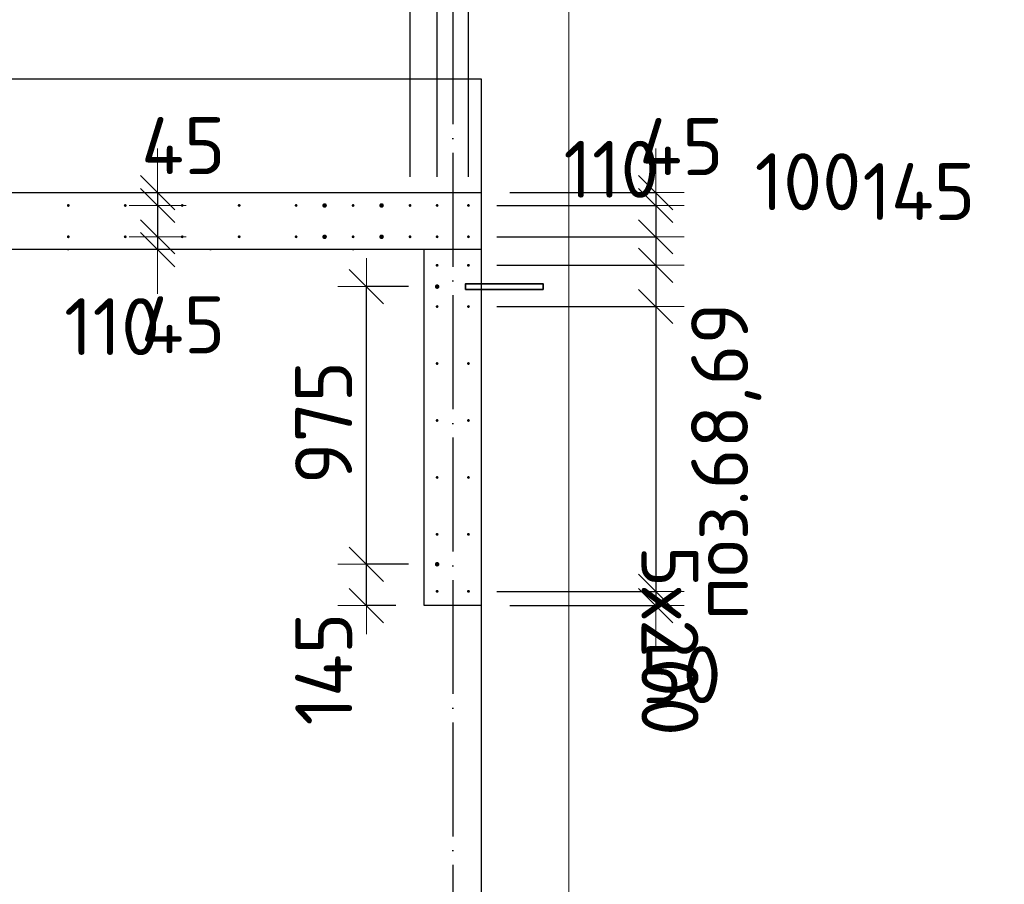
# Model space of a CAD drawing. Header units: millimetres. Extents: x 76517 to 124446, y -73423 to -21861.
# Tile 50 of 117: x 103529 to 106986, y -58329 to -55293. Entities that reach past the tile are written whole.
import ezdxf

# ---------------------------------------------------------------- set-up
doc = ezdxf.new("R2010")
doc.units = ezdxf.units.MM
doc.header["$PDMODE"] = 65
doc.linetypes.add('______11', pattern=[500, 400, -50, 0, -50])
doc.linetypes.add('______5', pattern=[1100, 800, -100, 100, -100])
for name, color, linetype, lineweight in [('Standard', 7, 'Continuous', 25), ('Арм.стержн. Выпуски', 180, 'Continuous', 35), ('Размерная линия_ общее', 7, 'Continuous', 13), ('Размерная линия_ общее_1', 7, 'Continuous', 13), ('Стена_ общее', 7, 'Continuous', 35), ('Фундамент_ общее', 7, 'Continuous', 35)]:
    doc.layers.add(name, color=color, linetype=linetype, lineweight=lineweight)
doc.layers.add('Осевая линия_ общее', color=7, linetype='______5', lineweight=13, true_color=0xa0a0a0)
doc.styles.add('ISOCPEUR', font='ISOCPEUR')
doc.dimstyles.new('DIMSTYLE_10', dxfattribs={"dimtxt": 200, "dimasz": 200, "dimexe": 0, "dimexo": 0, "dimgap": 100, "dimtad": 2, "dimdec": 0, "dimrnd": 5, "dimzin": 12, "dimdsep": 46, "dimtxsty": 'ISOCPEUR', "dimblk1": 'ALL_ML_STRICH', "dimblk2": 'ALL_ML_STRICH', "dimsah": 1, "dimcen": 0, "dimclrd": 7, "dimclre": 256, "dimclrt": 7, "dimadec": 0, "dimazin": 0, "dimtfac": 1, "dimtdec": 0, "dimtix": 1, "dimtmove": 2, "dimatfit": 3, "dimfxl": 0, "dimtvp": 1.2, "dimtzin": 0, "dimlwd": 0, "dimlwe": -3, "dimarcsym": 0})
doc.dimstyles.new('DIMSTYLE_16', dxfattribs={"dimtxt": 200, "dimasz": 200, "dimexe": 0, "dimexo": 0, "dimgap": 100, "dimtad": 2, "dimdec": 0, "dimrnd": 5, "dimzin": 12, "dimdsep": 46, "dimtxsty": 'ISOCPEUR', "dimblk1": 'ALL_ML_STRICH', "dimblk2": 'ALL_ML_STRICH', "dimsah": 1, "dimcen": 0, "dimclrd": 7, "dimclre": 256, "dimclrt": 7, "dimadec": 0, "dimazin": 0, "dimtfac": 1, "dimtdec": 0, "dimtix": 1, "dimtmove": 2, "dimatfit": 3, "dimfxl": 0, "dimtzin": 0, "dimlwd": 0, "dimlwe": -3, "dimarcsym": 0})
doc.dimstyles.new('DIMSTYLE_17', dxfattribs={"dimtxt": 220, "dimasz": 250, "dimexe": 0, "dimexo": 0, "dimgap": 110, "dimtad": 2, "dimdec": 0, "dimrnd": 1, "dimzin": 12, "dimdsep": 46, "dimtxsty": 'ISOCPEUR', "dimblk1": 'ALL_ML_STRICH', "dimblk2": 'ALL_ML_STRICH', "dimsah": 1, "dimcen": 0, "dimclrd": 7, "dimclre": 256, "dimclrt": 7, "dimadec": 0, "dimazin": 0, "dimtfac": 1, "dimtdec": 0, "dimtix": 1, "dimtmove": 2, "dimatfit": 3, "dimfxl": 0, "dimtzin": 0, "dimlwd": 0, "dimlwe": -3, "dimarcsym": 0})
doc.dimstyles.new('DIMSTYLE_18', dxfattribs={"dimtxt": 220, "dimasz": 250, "dimexe": 0, "dimexo": 0, "dimgap": 110, "dimtad": 2, "dimdec": 0, "dimrnd": 1, "dimzin": 12, "dimdsep": 46, "dimtxsty": 'ISOCPEUR', "dimblk1": 'ALL_ML_STRICH', "dimblk2": 'ALL_ML_STRICH', "dimsah": 1, "dimcen": 0, "dimclrd": 7, "dimclre": 256, "dimclrt": 7, "dimadec": 0, "dimazin": 0, "dimtfac": 1, "dimtdec": 0, "dimtix": 1, "dimtmove": 2, "dimatfit": 3, "dimfxl": 0, "dimtvp": 1.2, "dimtzin": 0, "dimlwd": 0, "dimlwe": -3, "dimarcsym": 0})
doc.dimstyles.new('DIMSTYLE_19', dxfattribs={"dimtxt": 220, "dimasz": 250, "dimexe": 0, "dimexo": 0, "dimgap": 110, "dimtad": 2, "dimdec": 0, "dimrnd": 1, "dimzin": 12, "dimdsep": 46, "dimtxsty": 'ISOCPEUR', "dimblk1": 'ALL_ML_STRICH', "dimblk2": 'ALL_ML_STRICH', "dimsah": 1, "dimcen": 0, "dimclrd": 7, "dimclre": 256, "dimclrt": 7, "dimadec": 0, "dimazin": 0, "dimtfac": 1, "dimtdec": 0, "dimtix": 1, "dimtmove": 2, "dimatfit": 3, "dimfxl": 0, "dimtvp": 1.2, "dimtzin": 0, "dimlwd": 0, "dimlwe": -3, "dimarcsym": 0})

# ---------------------------------------------------------------- blocks, each defined once
blk = doc.blocks.new('ALL_ML_STRICH')
at = {"color": 0, "linetype": 'ByBlock', "lineweight": -2}
for p, q in [((0, -0.5), (0, 0.5)), ((-0.3, -0.3), (0.3, 0.3)), ((-1, 0), (0.5, 0))]:
    blk.add_line(p, q, dxfattribs=at)
blk = doc.blocks.new('*D83')
at = {"layer": 'DEFPOINTS', "color": 7, "linetype": 'Continuous', "lineweight": 13, "transparency": 33554687}
for p in [(101900, -54929.9), (101900, -55945), (104900, -55945)]:
    blk.add_point(p, dxfattribs=at)
at = {"layer": 'Размерная линия_ общее', "color": 253, "linetype": 'Continuous', "lineweight": -2, "true_color": 0xa0a0a0, "transparency": 33554687}
for p, q in [((101900, -55845), (101900, -54929.9)), ((104900, -55845), (104900, -54929.9))]:
    blk.add_line(p, q, dxfattribs=at)
at = {"layer": 'Размерная линия_ общее', "color": 7, "linetype": 'Continuous', "lineweight": -2, "transparency": 33554687}
blk.add_line((101900, -54929.9), (104900, -54929.9), dxfattribs=at)
at = {"layer": 'Размерная линия_ общее', "color": 7, "linetype": 'Continuous', "lineweight": 13, "transparency": 33554687, "xscale": 250, "yscale": 250, "zscale": 250, "rotation": 180}
blk.add_blockref('ALL_ML_STRICH', (101900, -54929.9), dxfattribs=at)
at = {"layer": 'Размерная линия_ общее', "color": 7, "linetype": 'Continuous', "lineweight": 13, "transparency": 33554687, "xscale": 250, "yscale": 250, "zscale": 250}
blk.add_blockref('ALL_ML_STRICH', (104900, -54929.9), dxfattribs=at)
at = {"layer": 'Размерная линия_ общее', "color": 7, "linetype": 'Continuous', "lineweight": 13, "transparency": 33554687, "insert": (102586, -54659.9), "char_height": 220, "width": 11, "attachment_point": 1, "line_spacing_factor": 0.60241, "style": 'ISOCPEUR'}
blk.add_mtext('15х200=3000', dxfattribs=at)
blk = doc.blocks.new('*D84')
at = {"layer": 'DEFPOINTS', "color": 7, "linetype": 'Continuous', "lineweight": 13, "transparency": 33554687}
for p in [(104900, -54929.9), (104900, -55945), (104995, -55945)]:
    blk.add_point(p, dxfattribs=at)
at = {"layer": 'Размерная линия_ общее', "color": 253, "linetype": 'Continuous', "lineweight": -2, "true_color": 0xa0a0a0, "transparency": 33554687}
for p, q in [((104900, -55845), (104900, -54929.9)), ((104995, -55845), (104995, -54929.9))]:
    blk.add_line(p, q, dxfattribs=at)
at = {"layer": 'Размерная линия_ общее', "color": 7, "linetype": 'Continuous', "lineweight": -2, "transparency": 33554687}
blk.add_line((104900, -54929.9), (104995, -54929.9), dxfattribs=at)
at = {"layer": 'Размерная линия_ общее', "color": 7, "linetype": 'Continuous', "lineweight": 13, "transparency": 33554687, "xscale": 250, "yscale": 250, "zscale": 250}
blk.add_blockref('ALL_ML_STRICH', (104995, -54929.9), dxfattribs=at)
at = {"layer": 'Размерная линия_ общее', "color": 7, "linetype": 'Continuous', "lineweight": 13, "transparency": 33554687, "xscale": 250, "yscale": 250, "zscale": 250, "rotation": 180}
blk.add_blockref('ALL_ML_STRICH', (104900, -54929.9), dxfattribs=at)
at = {"layer": 'Размерная линия_ общее', "color": 7, "linetype": 'Continuous', "lineweight": 13, "transparency": 33554687, "insert": (105241.4, -54450.7), "char_height": 220, "width": 440, "attachment_point": 5, "style": 'ISOCPEUR'}
blk.add_mtext('\\A1;{95}', dxfattribs=at)
blk = doc.blocks.new('*D85')
at = {"layer": 'DEFPOINTS', "color": 7, "linetype": 'Continuous', "lineweight": 13, "transparency": 33554687}
for p in [(104995, -54929.9), (104995, -55945), (105105, -55945)]:
    blk.add_point(p, dxfattribs=at)
at = {"layer": 'Размерная линия_ общее', "color": 253, "linetype": 'Continuous', "lineweight": -2, "true_color": 0xa0a0a0, "transparency": 33554687}
for p, q in [((104995, -55845), (104995, -54929.9)), ((105105, -55845), (105105, -54929.9))]:
    blk.add_line(p, q, dxfattribs=at)
at = {"layer": 'Размерная линия_ общее', "color": 7, "linetype": 'Continuous', "lineweight": -2, "transparency": 33554687}
blk.add_line((104995, -54929.9), (105105, -54929.9), dxfattribs=at)
at = {"layer": 'Размерная линия_ общее', "color": 7, "linetype": 'Continuous', "lineweight": 13, "transparency": 33554687, "xscale": 250, "yscale": 250, "zscale": 250}
blk.add_blockref('ALL_ML_STRICH', (105105, -54929.9), dxfattribs=at)
at = {"layer": 'Размерная линия_ общее', "color": 7, "linetype": 'Continuous', "lineweight": 13, "transparency": 33554687, "xscale": 250, "yscale": 250, "zscale": 250, "rotation": 180}
blk.add_blockref('ALL_ML_STRICH', (104995, -54929.9), dxfattribs=at)
at = {"layer": 'Размерная линия_ общее', "color": 7, "linetype": 'Continuous', "lineweight": 13, "transparency": 33554687, "insert": (105480.2, -54770.2), "char_height": 220, "width": 660, "attachment_point": 5, "style": 'ISOCPEUR'}
blk.add_mtext('\\A1;{110}', dxfattribs=at)
blk = doc.blocks.new('*D86')
at = {"layer": 'DEFPOINTS', "color": 7, "linetype": 'Continuous', "lineweight": 13, "transparency": 33554687}
for p in [(104995, -57205), (104746.5, -57350), (104950, -57350)]:
    blk.add_point(p, dxfattribs=at)
at = {"layer": 'Размерная линия_ общее_1', "color": 253, "linetype": 'Continuous', "lineweight": -2, "true_color": 0xa0a0a0, "transparency": 33554687}
for p, q in [((104895, -57205), (104746.5, -57205)), ((104850, -57350), (104746.5, -57350))]:
    blk.add_line(p, q, dxfattribs=at)
at = {"layer": 'Размерная линия_ общее_1', "color": 7, "linetype": 'Continuous', "lineweight": -2, "transparency": 33554687}
blk.add_line((104746.5, -57350), (104746.5, -57205), dxfattribs=at)
at = {"layer": 'Размерная линия_ общее_1', "color": 7, "linetype": 'Continuous', "lineweight": 13, "transparency": 33554687, "xscale": 200, "yscale": 200, "zscale": 200}
for p, rotation in [((104746.5, -57205), 90), ((104746.5, -57350), 270)]:
    blk.add_blockref('ALL_ML_STRICH', p, dxfattribs=dict(at, rotation=rotation))
at = {"layer": 'Размерная линия_ общее_1', "color": 7, "linetype": 'Continuous', "lineweight": 13, "transparency": 33554687, "insert": (104596.9, -57572.9), "char_height": 200, "width": 600, "attachment_point": 5, "rotation": 90, "style": 'ISOCPEUR'}
blk.add_mtext('\\A1;{145}', dxfattribs=at)
blk = doc.blocks.new('*D87')
at = {"layer": 'DEFPOINTS', "color": 7, "linetype": 'Continuous', "lineweight": 13, "transparency": 33554687}
for p in [(104995, -56230), (104746.5, -57205), (104995, -57205)]:
    blk.add_point(p, dxfattribs=at)
at = {"layer": 'Размерная линия_ общее_1', "color": 253, "linetype": 'Continuous', "lineweight": -2, "true_color": 0xa0a0a0, "transparency": 33554687}
for p, q in [((104895, -56230), (104746.5, -56230)), ((104895, -57205), (104746.5, -57205))]:
    blk.add_line(p, q, dxfattribs=at)
at = {"layer": 'Размерная линия_ общее_1', "color": 7, "linetype": 'Continuous', "lineweight": -2, "transparency": 33554687}
blk.add_line((104746.5, -57205), (104746.5, -56230), dxfattribs=at)
at = {"layer": 'Размерная линия_ общее_1', "color": 7, "linetype": 'Continuous', "lineweight": 13, "transparency": 33554687, "xscale": 200, "yscale": 200, "zscale": 200}
for p, rotation in [((104746.5, -56230), 90), ((104746.5, -57205), 270)]:
    blk.add_blockref('ALL_ML_STRICH', p, dxfattribs=dict(at, rotation=rotation))
at = {"layer": 'Размерная линия_ общее_1', "color": 7, "linetype": 'Continuous', "lineweight": 13, "transparency": 33554687, "insert": (104596.5, -56707.5), "char_height": 200, "width": 600, "attachment_point": 5, "rotation": 90, "style": 'ISOCPEUR'}
blk.add_mtext('\\A1;{975}', dxfattribs=at)
blk = doc.blocks.new('*D345')
at = {"layer": 'DEFPOINTS', "color": 7, "linetype": 'Continuous', "lineweight": 13, "transparency": 33554687}
for p in [(105150, -55900), (105762.5, -55900), (105105, -55945)]:
    blk.add_point(p, dxfattribs=at)
at = {"layer": 'Размерная линия_ общее_1', "color": 253, "linetype": 'Continuous', "lineweight": -2, "true_color": 0xa0a0a0, "transparency": 33554687}
for p, q in [((105250, -55900), (105762.5, -55900)), ((105205, -55945), (105762.5, -55945))]:
    blk.add_line(p, q, dxfattribs=at)
at = {"layer": 'Размерная линия_ общее_1', "color": 7, "linetype": 'Continuous', "lineweight": -2, "transparency": 33554687}
blk.add_line((105762.5, -55900), (105762.5, -55945), dxfattribs=at)
at = {"layer": 'Размерная линия_ общее_1', "color": 7, "linetype": 'Continuous', "lineweight": 13, "transparency": 33554687, "xscale": 200, "yscale": 200, "zscale": 200}
for p, rotation in [((105762.5, -55945), 270), ((105762.5, -55900), 90)]:
    blk.add_blockref('ALL_ML_STRICH', p, dxfattribs=dict(at, rotation=rotation))
at = {"layer": 'Размерная линия_ общее_1', "color": 7, "linetype": 'Continuous', "lineweight": 13, "transparency": 33554687, "insert": (105852.4, -55738.4), "char_height": 200, "width": 400, "attachment_point": 5, "style": 'ISOCPEUR'}
blk.add_mtext('\\A1;{45}', dxfattribs=at)
blk = doc.blocks.new('*D346')
at = {"layer": 'DEFPOINTS', "color": 7, "linetype": 'Continuous', "lineweight": 13, "transparency": 33554687}
for p in [(105105, -55945), (105762.5, -55945), (105105, -56055)]:
    blk.add_point(p, dxfattribs=at)
at = {"layer": 'Размерная линия_ общее_1', "color": 253, "linetype": 'Continuous', "lineweight": -2, "true_color": 0xa0a0a0, "transparency": 33554687}
for p, q in [((105205, -55945), (105762.5, -55945)), ((105205, -56055), (105762.5, -56055))]:
    blk.add_line(p, q, dxfattribs=at)
at = {"layer": 'Размерная линия_ общее_1', "color": 7, "linetype": 'Continuous', "lineweight": -2, "transparency": 33554687}
blk.add_line((105762.5, -55945), (105762.5, -56055), dxfattribs=at)
at = {"layer": 'Размерная линия_ общее_1', "color": 7, "linetype": 'Continuous', "lineweight": 13, "transparency": 33554687, "xscale": 200, "yscale": 200, "zscale": 200}
for p, rotation in [((105762.5, -55945), 90), ((105762.5, -56055), 270)]:
    blk.add_blockref('ALL_ML_STRICH', p, dxfattribs=dict(at, rotation=rotation))
at = {"layer": 'Размерная линия_ общее_1', "color": 7, "linetype": 'Continuous', "lineweight": 13, "transparency": 33554687, "insert": (105607.2, -55818), "char_height": 200, "width": 600, "attachment_point": 5, "style": 'ISOCPEUR'}
blk.add_mtext('\\A1;{110}', dxfattribs=at)
blk = doc.blocks.new('*D347')
at = {"layer": 'DEFPOINTS', "color": 7, "linetype": 'Continuous', "lineweight": 13, "transparency": 33554687}
for p in [(105105, -56055), (105762.5, -56055), (105105, -56155)]:
    blk.add_point(p, dxfattribs=at)
at = {"layer": 'Размерная линия_ общее_1', "color": 253, "linetype": 'Continuous', "lineweight": -2, "true_color": 0xa0a0a0, "transparency": 33554687}
for p, q in [((105205, -56055), (105762.5, -56055)), ((105205, -56155), (105762.5, -56155))]:
    blk.add_line(p, q, dxfattribs=at)
at = {"layer": 'Размерная линия_ общее_1', "color": 7, "linetype": 'Continuous', "lineweight": -2, "transparency": 33554687}
blk.add_line((105762.5, -56055), (105762.5, -56155), dxfattribs=at)
at = {"layer": 'Размерная линия_ общее_1', "color": 7, "linetype": 'Continuous', "lineweight": 13, "transparency": 33554687, "xscale": 200, "yscale": 200, "zscale": 200}
for p, rotation in [((105762.5, -56055), 90), ((105762.5, -56155), 270)]:
    blk.add_blockref('ALL_ML_STRICH', p, dxfattribs=dict(at, rotation=rotation))
at = {"layer": 'Размерная линия_ общее_1', "color": 7, "linetype": 'Continuous', "lineweight": 13, "transparency": 33554687, "insert": (106297, -55861.8), "char_height": 200, "width": 600, "attachment_point": 5, "style": 'ISOCPEUR'}
blk.add_mtext('\\A1;{100}', dxfattribs=at)
blk = doc.blocks.new('*D348')
at = {"layer": 'DEFPOINTS', "color": 7, "linetype": 'Continuous', "lineweight": 13, "transparency": 33554687}
for p in [(105105, -56155), (105762.5, -56155), (105105, -56300)]:
    blk.add_point(p, dxfattribs=at)
at = {"layer": 'Размерная линия_ общее_1', "color": 253, "linetype": 'Continuous', "lineweight": -2, "true_color": 0xa0a0a0, "transparency": 33554687}
for p, q in [((105205, -56155), (105762.5, -56155)), ((105205, -56300), (105762.5, -56300))]:
    blk.add_line(p, q, dxfattribs=at)
at = {"layer": 'Размерная линия_ общее_1', "color": 7, "linetype": 'Continuous', "lineweight": -2, "transparency": 33554687}
blk.add_line((105762.5, -56155), (105762.5, -56300), dxfattribs=at)
at = {"layer": 'Размерная линия_ общее_1', "color": 7, "linetype": 'Continuous', "lineweight": 13, "transparency": 33554687, "xscale": 200, "yscale": 200, "zscale": 200}
for p, rotation in [((105762.5, -56155), 90), ((105762.5, -56300), 270)]:
    blk.add_blockref('ALL_ML_STRICH', p, dxfattribs=dict(at, rotation=rotation))
at = {"layer": 'Размерная линия_ общее_1', "color": 7, "linetype": 'Continuous', "lineweight": 13, "transparency": 33554687, "insert": (106686.4, -55896.3), "char_height": 200, "width": 600, "attachment_point": 5, "style": 'ISOCPEUR'}
blk.add_mtext('\\A1;{145}', dxfattribs=at)
blk = doc.blocks.new('*D349')
at = {"layer": 'DEFPOINTS', "color": 7, "linetype": 'Continuous', "lineweight": 13, "transparency": 33554687}
for p in [(105105, -56300), (105762.5, -56300), (105105, -57300)]:
    blk.add_point(p, dxfattribs=at)
at = {"layer": 'Размерная линия_ общее_1', "color": 253, "linetype": 'Continuous', "lineweight": -2, "true_color": 0xa0a0a0, "transparency": 33554687}
for p, q in [((105205, -56300), (105762.5, -56300)), ((105205, -57300), (105762.5, -57300))]:
    blk.add_line(p, q, dxfattribs=at)
at = {"layer": 'Размерная линия_ общее_1', "color": 7, "linetype": 'Continuous', "lineweight": -2, "transparency": 33554687}
blk.add_line((105762.5, -56300), (105762.5, -57300), dxfattribs=at)
at = {"layer": 'Размерная линия_ общее_1', "color": 7, "linetype": 'Continuous', "lineweight": 13, "transparency": 33554687, "xscale": 200, "yscale": 200, "zscale": 200}
for p, rotation in [((105762.5, -56300), 90), ((105762.5, -57300), 270)]:
    blk.add_blockref('ALL_ML_STRICH', p, dxfattribs=dict(at, rotation=rotation))
at = {"layer": 'Размерная линия_ общее_1', "color": 7, "linetype": 'Continuous', "lineweight": 13, "transparency": 33554687, "insert": (105912.5, -57140), "char_height": 200, "width": 10, "attachment_point": 1, "rotation": 270, "line_spacing_factor": 0.60241, "style": 'ISOCPEUR'}
blk.add_mtext('5х200', dxfattribs=at)
blk = doc.blocks.new('*D350')
at = {"layer": 'DEFPOINTS', "color": 7, "linetype": 'Continuous', "lineweight": 13, "transparency": 33554687}
for p in [(105105, -57300), (105762.5, -57300), (105150, -57350)]:
    blk.add_point(p, dxfattribs=at)
at = {"layer": 'Размерная линия_ общее_1', "color": 253, "linetype": 'Continuous', "lineweight": -2, "true_color": 0xa0a0a0, "transparency": 33554687}
for p, q in [((105205, -57300), (105762.5, -57300)), ((105250, -57350), (105762.5, -57350))]:
    blk.add_line(p, q, dxfattribs=at)
at = {"layer": 'Размерная линия_ общее_1', "color": 7, "linetype": 'Continuous', "lineweight": -2, "transparency": 33554687}
blk.add_line((105762.5, -57300), (105762.5, -57350), dxfattribs=at)
at = {"layer": 'Размерная линия_ общее_1', "color": 7, "linetype": 'Continuous', "lineweight": 13, "transparency": 33554687, "xscale": 200, "yscale": 200, "zscale": 200}
for p, rotation in [((105762.5, -57350), 270), ((105762.5, -57300), 90)]:
    blk.add_blockref('ALL_ML_STRICH', p, dxfattribs=dict(at, rotation=rotation))
at = {"layer": 'Размерная линия_ общее_1', "color": 7, "linetype": 'Continuous', "lineweight": 13, "transparency": 33554687, "insert": (105852.6, -57592.4), "char_height": 200, "width": 400, "attachment_point": 5, "style": 'ISOCPEUR'}
blk.add_mtext('\\A1;{50}', dxfattribs=at)
blk = doc.blocks.new('*D351')
at = {"layer": 'DEFPOINTS', "color": 7, "linetype": 'Continuous', "lineweight": 13, "transparency": 33554687}
for p in [(104013.6, -55900), (104042, -55900), (103926.4, -55945)]:
    blk.add_point(p, dxfattribs=at)
at = {"layer": 'Размерная линия_ общее_1', "color": 253, "linetype": 'Continuous', "lineweight": -2, "true_color": 0xa0a0a0, "transparency": 33554687}
for p, q in [((104013.6, -55900), (104013.6, -55900)), ((104013.6, -55945), (104013.6, -55945))]:
    blk.add_line(p, q, dxfattribs=at)
at = {"layer": 'Размерная линия_ общее_1', "color": 7, "linetype": 'Continuous', "lineweight": -2, "transparency": 33554687}
blk.add_line((104013.6, -55900), (104013.6, -55945), dxfattribs=at)
at = {"layer": 'Размерная линия_ общее_1', "color": 7, "linetype": 'Continuous', "lineweight": 13, "transparency": 33554687, "xscale": 200, "yscale": 200, "zscale": 200}
for p, rotation in [((104013.6, -55945), 270), ((104013.6, -55900), 90)]:
    blk.add_blockref('ALL_ML_STRICH', p, dxfattribs=dict(at, rotation=rotation))
at = {"layer": 'Размерная линия_ общее_1', "color": 7, "linetype": 'Continuous', "lineweight": 13, "transparency": 33554687, "insert": (104103.9, -55734.9), "char_height": 200, "width": 400, "attachment_point": 5, "style": 'ISOCPEUR'}
blk.add_mtext('\\A1;{45}', dxfattribs=at)
blk = doc.blocks.new('*D352')
at = {"layer": 'DEFPOINTS', "color": 7, "linetype": 'Continuous', "lineweight": 13, "transparency": 33554687}
for p in [(103926.4, -55945), (104013.6, -55945), (103926.4, -56055)]:
    blk.add_point(p, dxfattribs=at)
at = {"layer": 'Размерная линия_ общее_1', "color": 253, "linetype": 'Continuous', "lineweight": -2, "true_color": 0xa0a0a0, "transparency": 33554687}
for p, q in [((104013.6, -55945), (104013.6, -55945)), ((104013.6, -56055), (104013.6, -56055))]:
    blk.add_line(p, q, dxfattribs=at)
at = {"layer": 'Размерная линия_ общее_1', "color": 7, "linetype": 'Continuous', "lineweight": -2, "transparency": 33554687}
blk.add_line((104013.6, -55945), (104013.6, -56055), dxfattribs=at)
at = {"layer": 'Размерная линия_ общее_1', "color": 7, "linetype": 'Continuous', "lineweight": 13, "transparency": 33554687, "xscale": 200, "yscale": 200, "zscale": 200}
for p, rotation in [((104013.6, -55945), 90), ((104013.6, -56055), 270)]:
    blk.add_blockref('ALL_ML_STRICH', p, dxfattribs=dict(at, rotation=rotation))
at = {"layer": 'Размерная линия_ общее_1', "color": 7, "linetype": 'Continuous', "lineweight": 13, "transparency": 33554687, "insert": (103853.9, -56370.5), "char_height": 200, "width": 600, "attachment_point": 5, "style": 'ISOCPEUR'}
blk.add_mtext('\\A1;{110}', dxfattribs=at)
blk = doc.blocks.new('*D353')
at = {"layer": 'DEFPOINTS', "color": 7, "linetype": 'Continuous', "lineweight": 13, "transparency": 33554687}
for p in [(103926.4, -56055), (104013.6, -56055), (104052, -56100)]:
    blk.add_point(p, dxfattribs=at)
at = {"layer": 'Размерная линия_ общее_1', "color": 253, "linetype": 'Continuous', "lineweight": -2, "true_color": 0xa0a0a0, "transparency": 33554687}
for p, q in [((104013.6, -56055), (104013.6, -56055)), ((104013.6, -56100), (104013.6, -56100))]:
    blk.add_line(p, q, dxfattribs=at)
at = {"layer": 'Размерная линия_ общее_1', "color": 7, "linetype": 'Continuous', "lineweight": -2, "transparency": 33554687}
blk.add_line((104013.6, -56055), (104013.6, -56100), dxfattribs=at)
at = {"layer": 'Размерная линия_ общее_1', "color": 7, "linetype": 'Continuous', "lineweight": 13, "transparency": 33554687, "xscale": 200, "yscale": 200, "zscale": 200}
for p, rotation in [((104013.6, -56100), 270), ((104013.6, -56055), 90)]:
    blk.add_blockref('ALL_ML_STRICH', p, dxfattribs=dict(at, rotation=rotation))
at = {"layer": 'Размерная линия_ общее_1', "color": 7, "linetype": 'Continuous', "lineweight": 13, "transparency": 33554687, "insert": (104103.2, -56364.2), "char_height": 200, "width": 400, "attachment_point": 5, "style": 'ISOCPEUR'}
blk.add_mtext('\\A1;{45}', dxfattribs=at)

msp = doc.modelspace()

# ---------------------------------------------------------------- hatches: boundary and pattern name
at = {"layer": 'Арм.стержн. Выпуски', "linetype": 'Continuous', "lineweight": 35, "transparency": 33554687}
for color, points in [(4, [(103705, -55945), (103704.6, -55943.1), (103703.5, -55941.5), (103701.9, -55940.4), (103700, -55940), (103698.1, -55940.4), (103696.5, -55941.5), (103695.4, -55943.1), (103695, -55945), (103695.4, -55946.9), (103696.5, -55948.5), (103698.1, -55949.6), (103700, -55950), (103701.9, -55949.6), (103703.5, -55948.5), (103704.6, -55946.9)]), (4, [(103905, -55945), (103904.6, -55943.1), (103903.5, -55941.5), (103901.9, -55940.4), (103900, -55940), (103898.1, -55940.4), (103896.5, -55941.5), (103895.4, -55943.1), (103895, -55945), (103895.4, -55946.9), (103896.5, -55948.5), (103898.1, -55949.6), (103900, -55950), (103901.9, -55949.6), (103903.5, -55948.5), (103904.6, -55946.9)]), (4, [(104105, -55945), (104104.6, -55943.1), (104103.5, -55941.5), (104101.9, -55940.4), (104100, -55940), (104098.1, -55940.4), (104096.5, -55941.5), (104095.4, -55943.1), (104095, -55945), (104095.4, -55946.9), (104096.5, -55948.5), (104098.1, -55949.6), (104100, -55950), (104101.9, -55949.6), (104103.5, -55948.5), (104104.6, -55946.9)]), (4, [(104305, -55945), (104304.6, -55943.1), (104303.5, -55941.5), (104301.9, -55940.4), (104300, -55940), (104298.1, -55940.4), (104296.5, -55941.5), (104295.4, -55943.1), (104295, -55945), (104295.4, -55946.9), (104296.5, -55948.5), (104298.1, -55949.6), (104300, -55950), (104301.9, -55949.6), (104303.5, -55948.5), (104304.6, -55946.9)]), (4, [(104505, -55945), (104504.6, -55943.1), (104503.5, -55941.5), (104501.9, -55940.4), (104500, -55940), (104498.1, -55940.4), (104496.5, -55941.5), (104495.4, -55943.1), (104495, -55945), (104495.4, -55946.9), (104496.5, -55948.5), (104498.1, -55949.6), (104500, -55950), (104501.9, -55949.6), (104503.5, -55948.5), (104504.6, -55946.9)]), (7, [(104608, -55945), (104607.4, -55941.9), (104605.7, -55939.3), (104603.1, -55937.6), (104600, -55937), (104596.9, -55937.6), (104594.3, -55939.3), (104592.6, -55941.9), (104592, -55945), (104592.6, -55948.1), (104594.3, -55950.7), (104596.9, -55952.4), (104600, -55953), (104603.1, -55952.4), (104605.7, -55950.7), (104607.4, -55948.1)]), (4, [(104705, -55945), (104704.6, -55943.1), (104703.5, -55941.5), (104701.9, -55940.4), (104700, -55940), (104698.1, -55940.4), (104696.5, -55941.5), (104695.4, -55943.1), (104695, -55945), (104695.4, -55946.9), (104696.5, -55948.5), (104698.1, -55949.6), (104700, -55950), (104701.9, -55949.6), (104703.5, -55948.5), (104704.6, -55946.9)]), (7, [(104808, -55945), (104807.4, -55941.9), (104805.7, -55939.3), (104803.1, -55937.6), (104800, -55937), (104796.9, -55937.6), (104794.3, -55939.3), (104792.6, -55941.9), (104792, -55945), (104792.6, -55948.1), (104794.3, -55950.7), (104796.9, -55952.4), (104800, -55953), (104803.1, -55952.4), (104805.7, -55950.7), (104807.4, -55948.1)]), (4, [(104905, -55945), (104904.6, -55943.1), (104903.5, -55941.5), (104901.9, -55940.4), (104900, -55940), (104898.1, -55940.4), (104896.5, -55941.5), (104895.4, -55943.1), (104895, -55945), (104895.4, -55946.9), (104896.5, -55948.5), (104898.1, -55949.6), (104900, -55950), (104901.9, -55949.6), (104903.5, -55948.5), (104904.6, -55946.9)]), (4, [(105000, -55945), (104999.6, -55943.1), (104998.5, -55941.5), (104996.9, -55940.4), (104995, -55940), (104993.1, -55940.4), (104991.5, -55941.5), (104990.4, -55943.1), (104990, -55945), (104990.4, -55946.9), (104991.5, -55948.5), (104993.1, -55949.6), (104995, -55950), (104996.9, -55949.6), (104998.5, -55948.5), (104999.6, -55946.9)]), (4, [(105110, -55945), (105109.6, -55943.1), (105108.5, -55941.5), (105106.9, -55940.4), (105105, -55940), (105103.1, -55940.4), (105101.5, -55941.5), (105100.4, -55943.1), (105100, -55945), (105100.4, -55946.9), (105101.5, -55948.5), (105103.1, -55949.6), (105105, -55950), (105106.9, -55949.6), (105108.5, -55948.5), (105109.6, -55946.9)]), (4, [(103705, -56055), (103704.6, -56053.1), (103703.5, -56051.5), (103701.9, -56050.4), (103700, -56050), (103698.1, -56050.4), (103696.5, -56051.5), (103695.4, -56053.1), (103695, -56055), (103695.4, -56056.9), (103696.5, -56058.5), (103698.1, -56059.6), (103700, -56060), (103701.9, -56059.6), (103703.5, -56058.5), (103704.6, -56056.9)]), (4, [(103905, -56055), (103904.6, -56053.1), (103903.5, -56051.5), (103901.9, -56050.4), (103900, -56050), (103898.1, -56050.4), (103896.5, -56051.5), (103895.4, -56053.1), (103895, -56055), (103895.4, -56056.9), (103896.5, -56058.5), (103898.1, -56059.6), (103900, -56060), (103901.9, -56059.6), (103903.5, -56058.5), (103904.6, -56056.9)]), (4, [(104105, -56055), (104104.6, -56053.1), (104103.5, -56051.5), (104101.9, -56050.4), (104100, -56050), (104098.1, -56050.4), (104096.5, -56051.5), (104095.4, -56053.1), (104095, -56055), (104095.4, -56056.9), (104096.5, -56058.5), (104098.1, -56059.6), (104100, -56060), (104101.9, -56059.6), (104103.5, -56058.5), (104104.6, -56056.9)]), (4, [(104305, -56055), (104304.6, -56053.1), (104303.5, -56051.5), (104301.9, -56050.4), (104300, -56050), (104298.1, -56050.4), (104296.5, -56051.5), (104295.4, -56053.1), (104295, -56055), (104295.4, -56056.9), (104296.5, -56058.5), (104298.1, -56059.6), (104300, -56060), (104301.9, -56059.6), (104303.5, -56058.5), (104304.6, -56056.9)]), (4, [(104505, -56055), (104504.6, -56053.1), (104503.5, -56051.5), (104501.9, -56050.4), (104500, -56050), (104498.1, -56050.4), (104496.5, -56051.5), (104495.4, -56053.1), (104495, -56055), (104495.4, -56056.9), (104496.5, -56058.5), (104498.1, -56059.6), (104500, -56060), (104501.9, -56059.6), (104503.5, -56058.5), (104504.6, -56056.9)]), (7, [(104608, -56055), (104607.4, -56051.9), (104605.7, -56049.3), (104603.1, -56047.6), (104600, -56047), (104596.9, -56047.6), (104594.3, -56049.3), (104592.6, -56051.9), (104592, -56055), (104592.6, -56058.1), (104594.3, -56060.7), (104596.9, -56062.4), (104600, -56063), (104603.1, -56062.4), (104605.7, -56060.7), (104607.4, -56058.1)]), (4, [(104705, -56055), (104704.6, -56053.1), (104703.5, -56051.5), (104701.9, -56050.4), (104700, -56050), (104698.1, -56050.4), (104696.5, -56051.5), (104695.4, -56053.1), (104695, -56055), (104695.4, -56056.9), (104696.5, -56058.5), (104698.1, -56059.6), (104700, -56060), (104701.9, -56059.6), (104703.5, -56058.5), (104704.6, -56056.9)]), (7, [(104808, -56055), (104807.4, -56051.9), (104805.7, -56049.3), (104803.1, -56047.6), (104800, -56047), (104796.9, -56047.6), (104794.3, -56049.3), (104792.6, -56051.9), (104792, -56055), (104792.6, -56058.1), (104794.3, -56060.7), (104796.9, -56062.4), (104800, -56063), (104803.1, -56062.4), (104805.7, -56060.7), (104807.4, -56058.1)]), (4, [(104905, -56055), (104904.6, -56053.1), (104903.5, -56051.5), (104901.9, -56050.4), (104900, -56050), (104898.1, -56050.4), (104896.5, -56051.5), (104895.4, -56053.1), (104895, -56055), (104895.4, -56056.9), (104896.5, -56058.5), (104898.1, -56059.6), (104900, -56060), (104901.9, -56059.6), (104903.5, -56058.5), (104904.6, -56056.9)]), (4, [(105000, -56055), (104999.6, -56053.1), (104998.5, -56051.5), (104996.9, -56050.4), (104995, -56050), (104993.1, -56050.4), (104991.5, -56051.5), (104990.4, -56053.1), (104990, -56055), (104990.4, -56056.9), (104991.5, -56058.5), (104993.1, -56059.6), (104995, -56060), (104996.9, -56059.6), (104998.5, -56058.5), (104999.6, -56056.9)]), (4, [(105110, -56055), (105109.6, -56053.1), (105108.5, -56051.5), (105106.9, -56050.4), (105105, -56050), (105103.1, -56050.4), (105101.5, -56051.5), (105100.4, -56053.1), (105100, -56055), (105100.4, -56056.9), (105101.5, -56058.5), (105103.1, -56059.6), (105105, -56060), (105106.9, -56059.6), (105108.5, -56058.5), (105109.6, -56056.9)]), (4, [(105000, -56155), (104999.6, -56153.1), (104998.5, -56151.5), (104996.9, -56150.4), (104995, -56150), (104993.1, -56150.4), (104991.5, -56151.5), (104990.4, -56153.1), (104990, -56155), (104990.4, -56156.9), (104991.5, -56158.5), (104993.1, -56159.6), (104995, -56160), (104996.9, -56159.6), (104998.5, -56158.5), (104999.6, -56156.9)]), (4, [(105110, -56155), (105109.6, -56153.1), (105108.5, -56151.5), (105106.9, -56150.4), (105105, -56150), (105103.1, -56150.4), (105101.5, -56151.5), (105100.4, -56153.1), (105100, -56155), (105100.4, -56156.9), (105101.5, -56158.5), (105103.1, -56159.6), (105105, -56160), (105106.9, -56159.6), (105108.5, -56158.5), (105109.6, -56156.9)]), (7, [(105003, -56230), (105002.4, -56226.9), (105000.7, -56224.3), (104998.1, -56222.6), (104995, -56222), (104991.9, -56222.6), (104989.3, -56224.3), (104987.6, -56226.9), (104987, -56230), (104987.6, -56233.1), (104989.3, -56235.7), (104991.9, -56237.4), (104995, -56238), (104998.1, -56237.4), (105000.7, -56235.7), (105002.4, -56233.1)]), (4, [(105000, -56300), (104999.6, -56298.1), (104998.5, -56296.5), (104996.9, -56295.4), (104995, -56295), (104993.1, -56295.4), (104991.5, -56296.5), (104990.4, -56298.1), (104990, -56300), (104990.4, -56301.9), (104991.5, -56303.5), (104993.1, -56304.6), (104995, -56305), (104996.9, -56304.6), (104998.5, -56303.5), (104999.6, -56301.9)]), (4, [(105110, -56300), (105109.6, -56298.1), (105108.5, -56296.5), (105106.9, -56295.4), (105105, -56295), (105103.1, -56295.4), (105101.5, -56296.5), (105100.4, -56298.1), (105100, -56300), (105100.4, -56301.9), (105101.5, -56303.5), (105103.1, -56304.6), (105105, -56305), (105106.9, -56304.6), (105108.5, -56303.5), (105109.6, -56301.9)]), (4, [(105000, -56500), (104999.6, -56498.1), (104998.5, -56496.5), (104996.9, -56495.4), (104995, -56495), (104993.1, -56495.4), (104991.5, -56496.5), (104990.4, -56498.1), (104990, -56500), (104990.4, -56501.9), (104991.5, -56503.5), (104993.1, -56504.6), (104995, -56505), (104996.9, -56504.6), (104998.5, -56503.5), (104999.6, -56501.9)]), (4, [(105110, -56500), (105109.6, -56498.1), (105108.5, -56496.5), (105106.9, -56495.4), (105105, -56495), (105103.1, -56495.4), (105101.5, -56496.5), (105100.4, -56498.1), (105100, -56500), (105100.4, -56501.9), (105101.5, -56503.5), (105103.1, -56504.6), (105105, -56505), (105106.9, -56504.6), (105108.5, -56503.5), (105109.6, -56501.9)]), (4, [(105000, -56700), (104999.6, -56698.1), (104998.5, -56696.5), (104996.9, -56695.4), (104995, -56695), (104993.1, -56695.4), (104991.5, -56696.5), (104990.4, -56698.1), (104990, -56700), (104990.4, -56701.9), (104991.5, -56703.5), (104993.1, -56704.6), (104995, -56705), (104996.9, -56704.6), (104998.5, -56703.5), (104999.6, -56701.9)]), (4, [(105110, -56700), (105109.6, -56698.1), (105108.5, -56696.5), (105106.9, -56695.4), (105105, -56695), (105103.1, -56695.4), (105101.5, -56696.5), (105100.4, -56698.1), (105100, -56700), (105100.4, -56701.9), (105101.5, -56703.5), (105103.1, -56704.6), (105105, -56705), (105106.9, -56704.6), (105108.5, -56703.5), (105109.6, -56701.9)]), (4, [(105000, -56900), (104999.6, -56898.1), (104998.5, -56896.5), (104996.9, -56895.4), (104995, -56895), (104993.1, -56895.4), (104991.5, -56896.5), (104990.4, -56898.1), (104990, -56900), (104990.4, -56901.9), (104991.5, -56903.5), (104993.1, -56904.6), (104995, -56905), (104996.9, -56904.6), (104998.5, -56903.5), (104999.6, -56901.9)]), (4, [(105110, -56900), (105109.6, -56898.1), (105108.5, -56896.5), (105106.9, -56895.4), (105105, -56895), (105103.1, -56895.4), (105101.5, -56896.5), (105100.4, -56898.1), (105100, -56900), (105100.4, -56901.9), (105101.5, -56903.5), (105103.1, -56904.6), (105105, -56905), (105106.9, -56904.6), (105108.5, -56903.5), (105109.6, -56901.9)]), (4, [(105000, -57100), (104999.6, -57098.1), (104998.5, -57096.5), (104996.9, -57095.4), (104995, -57095), (104993.1, -57095.4), (104991.5, -57096.5), (104990.4, -57098.1), (104990, -57100), (104990.4, -57101.9), (104991.5, -57103.5), (104993.1, -57104.6), (104995, -57105), (104996.9, -57104.6), (104998.5, -57103.5), (104999.6, -57101.9)]), (4, [(105110, -57100), (105109.6, -57098.1), (105108.5, -57096.5), (105106.9, -57095.4), (105105, -57095), (105103.1, -57095.4), (105101.5, -57096.5), (105100.4, -57098.1), (105100, -57100), (105100.4, -57101.9), (105101.5, -57103.5), (105103.1, -57104.6), (105105, -57105), (105106.9, -57104.6), (105108.5, -57103.5), (105109.6, -57101.9)]), (7, [(105003, -57205), (105002.4, -57201.9), (105000.7, -57199.3), (104998.1, -57197.6), (104995, -57197), (104991.9, -57197.6), (104989.3, -57199.3), (104987.6, -57201.9), (104987, -57205), (104987.6, -57208.1), (104989.3, -57210.7), (104991.9, -57212.4), (104995, -57213), (104998.1, -57212.4), (105000.7, -57210.7), (105002.4, -57208.1)]), (4, [(105000, -57300), (104999.6, -57298.1), (104998.5, -57296.5), (104996.9, -57295.4), (104995, -57295), (104993.1, -57295.4), (104991.5, -57296.5), (104990.4, -57298.1), (104990, -57300), (104990.4, -57301.9), (104991.5, -57303.5), (104993.1, -57304.6), (104995, -57305), (104996.9, -57304.6), (104998.5, -57303.5), (104999.6, -57301.9)]), (4, [(105110, -57300), (105109.6, -57298.1), (105108.5, -57296.5), (105106.9, -57295.4), (105105, -57295), (105103.1, -57295.4), (105101.5, -57296.5), (105100.4, -57298.1), (105100, -57300), (105100.4, -57301.9), (105101.5, -57303.5), (105103.1, -57304.6), (105105, -57305), (105106.9, -57304.6), (105108.5, -57303.5), (105109.6, -57301.9)])]:
    msp.add_hatch(color=color, dxfattribs=at).paths.add_polyline_path(points)

# ---------------------------------------------------------------- linework, layer by layer
at = {"layer": 'Standard', "color": 7, "linetype": 'Continuous', "lineweight": 13, "transparency": 33554687}
msp.add_lwpolyline([(79182.6, -70750), (105457, -70750), (105457, -23310), (79182.6, -23310), (79182.6, -70750)], dxfattribs=at)
at = {"layer": 'Арм.стержн. Выпуски', "color": 7, "linetype": 'Continuous', "lineweight": 35, "transparency": 33554687}
msp.add_lwpolyline([(105367, -56240), (105095, -56240), (105095, -56220), (105367, -56220), (105367, -56240)], dxfattribs=at)
at = {"layer": 'Осевая линия_ общее', "color": 253, "linetype": '______11', "lineweight": -3, "true_color": 0xa0a0a0, "transparency": 33554687}
for p, q in [((105050, -55260), (105050, -72827.9)), ((105150, -56100), (77142.2, -56100))]:
    msp.add_line(p, q, dxfattribs=at)
at = {"layer": 'Стена_ общее', "color": 7, "linetype": 'Continuous', "lineweight": 25, "transparency": 33554687}
for p, q in [((101886.4, -55900), (105150, -55900)), ((101886.4, -55900), (105150, -55900)), ((105150, -55900), (105150, -56100)), ((105150, -55900), (105150, -56100)), ((104950, -56100), (101850, -56100)), ((104950, -56100), (101850, -56100)), ((104950, -57350), (104950, -56100)), ((104950, -57350), (104950, -56100)), ((105150, -56100), (105150, -57350)), ((105150, -56100), (105150, -57350)), ((105150, -57350), (104950, -57350)), ((105150, -57350), (104950, -57350))]:
    msp.add_line(p, q, dxfattribs=at)
at = {"layer": 'Фундамент_ общее', "color": 7, "lineweight": 25, "transparency": 33554687}
for p, q in [((102052, -55500), (105150, -55500)), ((105150, -55500), (105150, -55900)), ((105150, -57350), (105150, -59580))]:
    msp.add_line(p, q, dxfattribs=at)
at = {"layer": 'Фундамент_ общее', "color": 7, "linetype": 'Continuous', "lineweight": 25, "transparency": 33554687}
for p, q in [((102052, -55500), (105150, -55500)), ((105150, -55500), (105150, -55900)), ((105150, -57350), (105150, -59580))]:
    msp.add_line(p, q, dxfattribs=at)

# ---------------------------------------------------------------- texts
at = {"layer": 'Standard', "color": 7, "linetype": 'Continuous', "lineweight": 13, "transparency": 33554687, "insert": (105886.8, -56844.3), "char_height": 200, "width": 1196.491, "attachment_point": 2, "rotation": 90, "style": 'ISOCPEUR'}
msp.add_mtext('\\A1;{\\fISOCPEUR|i0|b0;\\H200.000000;\\W1.000000;\\C7;поз.68,69}\\P', dxfattribs=at)

# ---------------------------------------------------------------- dimensions: what is measured, and where the dimension line sits
at = {"layer": 'Размерная линия_ общее', "color": 7, "linetype": 'Continuous', "lineweight": 13, "transparency": 33554687}
for base, p1, p2, dimstyle, picture, middle in [((104995, -54929.9), (104900, -55845), (104995, -55845), 'DIMSTYLE_18', '*D84', (105241.4, -54450.7)), ((105105, -54929.9), (104995, -55845), (105105, -55845), 'DIMSTYLE_19', '*D85', (105480.2, -54770.2))]:
    dim = msp.add_linear_dim(base=base, p1=p1, p2=p2, dimstyle=dimstyle, override={"dimpost": '<>', "dimclrd": 7, "dimclre": 253, "dimclrt": 7, "dimlwd": 0, "dimlwe": 65533}, dxfattribs=at)
    dim.commit()
    dim.dimension.update_dxf_attribs({"geometry": picture, "text_midpoint": middle, "dimtype": 160})
dim = msp.add_linear_dim(base=(104900, -54929.9), p1=(101900, -55845), p2=(104900, -55845), text='15х200=3000', dimstyle='DIMSTYLE_17', override={"dimpost": '<>', "dimclrd": 7, "dimclre": 253, "dimclrt": 7, "dimlwd": 0, "dimlwe": 65533}, dxfattribs=at)
dim.commit()
dim.dimension.update_dxf_attribs({"geometry": '*D83', "text_midpoint": (103400, -54819.9), "dimtype": 160})
at = {"layer": 'Размерная линия_ общее_1', "color": 7, "linetype": 'Continuous', "lineweight": 13, "transparency": 33554687}
for base, p1, p2, angle, dimstyle, picture, middle in [((104013.6, -55945), (104013.6, -55900), (104013.6, -55945), 270, 'DIMSTYLE_10', '*D351', (104103.9, -55734.9)), ((105762.5, -55945), (105250, -55900), (105205, -55945), 270, 'DIMSTYLE_10', '*D345', (105852.4, -55738.4)), ((105762.5, -56055), (105205, -55945), (105205, -56055), 270, 'DIMSTYLE_10', '*D346', (105607.2, -55818)), ((105762.5, -56155), (105205, -56055), (105205, -56155), 270, 'DIMSTYLE_10', '*D347', (106297, -55861.8)), ((105762.5, -56300), (105205, -56155), (105205, -56300), 270, 'DIMSTYLE_10', '*D348', (106686.4, -55896.3)), ((104013.6, -56055), (104013.6, -55945), (104013.6, -56055), 270, 'DIMSTYLE_10', '*D352', (103853.9, -56370.5)), ((104013.6, -56100), (104013.6, -56055), (104013.6, -56100), 270, 'DIMSTYLE_10', '*D353', (104103.2, -56364.2)), ((104746.5, -56230), (104895, -57205), (104895, -56230), 90, 'DIMSTYLE_16', '*D87', (104596.5, -56707.5)), ((104746.5, -57205), (104850, -57350), (104895, -57205), 90, 'DIMSTYLE_10', '*D86', (104596.9, -57572.9)), ((105762.5, -57350), (105205, -57300), (105250, -57350), 270, 'DIMSTYLE_10', '*D350', (105852.6, -57592.4))]:
    dim = msp.add_linear_dim(base=base, p1=p1, p2=p2, angle=angle, dimstyle=dimstyle, override={"dimpost": '<>', "dimclrd": 7, "dimclre": 253, "dimclrt": 7, "dimlwd": 0, "dimlwe": 65533}, dxfattribs=at)
    dim.commit()
    dim.dimension.update_dxf_attribs({"geometry": picture, "text_midpoint": middle, "dimtype": 160})
dim = msp.add_linear_dim(base=(105762.5, -57300), p1=(105205, -56300), p2=(105205, -57300), angle=270, text='5х200', dimstyle='DIMSTYLE_16', override={"dimpost": '<>', "dimclrd": 7, "dimclre": 253, "dimclrt": 7, "dimlwd": 0, "dimlwe": 65533}, dxfattribs=at)
dim.commit()
dim.dimension.update_dxf_attribs({"geometry": '*D349', "text_midpoint": (105762.5, -56700), "dimtype": 160})

doc.saveas('drawing.dxf')
